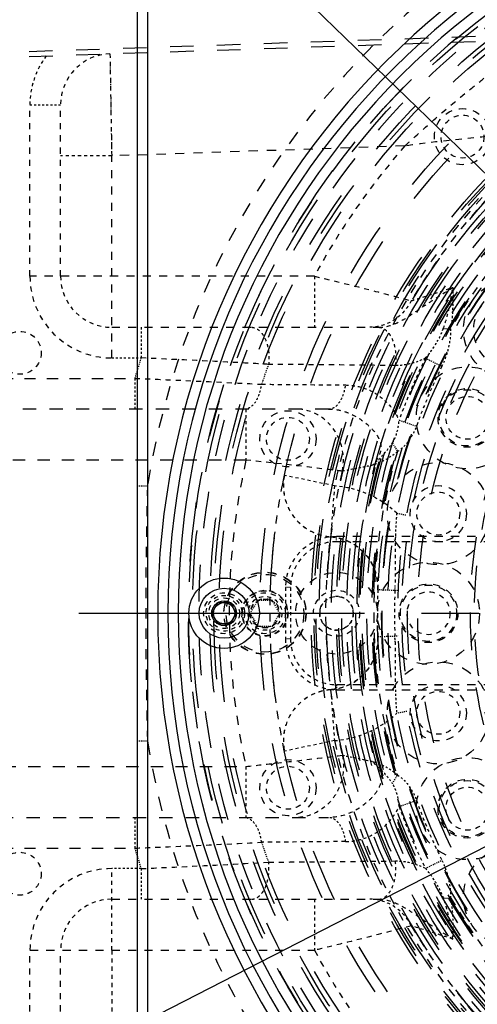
# Model space of a CAD drawing. Header units: millimetres. Extents: x 14186 to 17588, y 1400 to 3805.
# Tile 223 of 256: x 16586 to 16631, y 2682 to 2778. Entities that reach past the tile are written whole.
import ezdxf

# ---------------------------------------------------------------- set-up
doc = ezdxf.new("R2010")
doc.units = ezdxf.units.MM
doc.linetypes.add('CENTER', pattern=[2, 1.25, -0.25, 0.25, -0.25])
doc.linetypes.add('HIDDEN', pattern=[0.2, 0.1, -0.1])
for name, color, linetype in [('DEFAULT_2', 8, 'HIDDEN'), ('INTFCLR_183613', 7, 'Continuous'), ('INTFCLR_193615', 7, 'Continuous'), ('INTFCLR_3', 7, 'Continuous')]:
    doc.layers.add(name, color=color, linetype=linetype)
doc.layers.add('dim', color=82, linetype='Continuous', lineweight=9)
doc.styles.get("Standard").update_dxf_attribs({"font": 'arial.ttf'})
doc.dimstyles.new('ISO-25', dxfattribs={"dimtxt": 2.5, "dimasz": 2.5, "dimexe": 1.25, "dimexo": 0.625, "dimtad": 1, "dimtxsty": 'Standard', "dimcen": 2.5, "dimadec": 0, "dimazin": 0, "dimtfac": 1, "dimtmove": 0, "dimatfit": 3, "dimfxl": 1, "dimarcsym": 0})

# ---------------------------------------------------------------- blocks, each defined once
blk = doc.blocks.new('*D23')
at = {"layer": 'Defpoints', "color": 0, "transparency": 16777216}
for p in [(16478.346, 2911.549), (16873.329, 2528.811)]:
    blk.add_point(p, dxfattribs=at)
at = {"layer": 'dim', "color": 0, "linetype": 'Continuous', "lineweight": -2, "transparency": 16777216}
for p, q in [((16461.111, 2928.25), (16443.875, 2944.952)), ((16478.346, 2911.549), (16873.329, 2528.811)), ((16975.404, 2429.9), (16890.565, 2512.109))]:
    blk.add_line(p, q, dxfattribs=at)
at = {"layer": 'dim', "color": 0, "transparency": 16777216}
for points in [[(16463.894, 2931.123), (16458.327, 2925.378), (16478.346, 2911.549)], [(16893.348, 2514.982), (16887.781, 2509.237), (16873.329, 2528.811)]]:
    blk.add_solid(points, dxfattribs=at)
at = {"layer": 'dim', "color": 0, "transparency": 16777216, "insert": (16956.442, 2477.968), "char_height": 30, "attachment_point": 5, "rotation": 315.902}
blk.add_mtext('360%%D', dxfattribs=at)
blk = doc.blocks.new('*D27')
at = {"layer": 'Defpoints', "color": 0, "transparency": 16777216}
for p in [(17053.851, 3119.687), (16297.825, 2320.672)]:
    blk.add_point(p, dxfattribs=at)
at = {"layer": 'dim', "color": 0, "linetype": 'Continuous', "lineweight": -2, "transparency": 16777216}
for p, q in [((17253.469, 3330.657), (17070.346, 3137.12)), ((16297.825, 2320.672), (17053.851, 3119.687)), ((16281.33, 2303.239), (16264.835, 2285.806))]:
    blk.add_line(p, q, dxfattribs=at)
at = {"layer": 'dim', "color": 0, "transparency": 16777216}
for points in [[(17067.44, 3139.87), (17073.251, 3134.371), (17053.851, 3119.687)], [(16278.424, 2305.989), (16284.235, 2300.49), (16297.825, 2320.672)]]:
    blk.add_solid(points, dxfattribs=at)
at = {"layer": 'dim', "color": 0, "transparency": 16777216, "insert": (17191.287, 3297.171), "char_height": 30, "attachment_point": 5, "rotation": 46.58354}
blk.add_mtext('∅1100', dxfattribs=at)
blk = doc.blocks.new('*D28')
at = {"layer": 'Defpoints', "color": 0, "transparency": 16777216}
for p in [(17217.995, 2998.669), (16133.681, 2441.691)]:
    blk.add_point(p, dxfattribs=at)
at = {"layer": 'dim', "color": 0, "linetype": 'Continuous', "lineweight": -2, "transparency": 16777216}
for p, q in [((17380.14, 3081.958), (17239.343, 3009.635)), ((16133.681, 2441.691), (17217.995, 2998.669)), ((16112.333, 2430.725), (16090.984, 2419.759))]:
    blk.add_line(p, q, dxfattribs=at)
at = {"layer": 'dim', "color": 0, "transparency": 16777216}
for points in [[(17237.515, 3013.193), (17241.17, 3006.077), (17217.995, 2998.669)], [(16110.505, 2434.283), (16114.16, 2427.167), (16133.681, 2441.691)]]:
    blk.add_solid(points, dxfattribs=at)
at = {"layer": 'dim', "color": 0, "transparency": 16777216, "insert": (17310.293, 3070.985), "char_height": 30, "attachment_point": 5, "rotation": 27.18816}
blk.add_mtext('∅1219', dxfattribs=at)

msp = doc.modelspace()

# ---------------------------------------------------------------- linework, layer by layer
at = {"color": 7, "linetype": 'Continuous'}
for p, q in [((16597.338, 2813.68), (16597.338, 2626.68)), ((16598.338, 2813.68), (16598.338, 2626.68)), ((16605.237, 2721.22), (16604.637, 2720.18)), ((16605.237, 2721.22), (16606.438, 2721.22)), ((16607.039, 2720.18), (16606.438, 2721.22)), ((16604.637, 2720.18), (16605.237, 2719.14)), ((16606.438, 2719.14), (16607.039, 2720.18)), ((16606.438, 2719.14), (16605.237, 2719.14))]:
    msp.add_line(p, q, dxfattribs=at)
for centre, radius in [((16675.838, 2720.18), 609.5), ((16675.838, 2720.18), 550), ((16400.838, 2720.18), 275), ((16675.838, 2720.18), 275)]:
    msp.add_circle(centre, radius)
for radius in [3.45, 2.45, 1.212, 1.04]:
    msp.add_circle((16605.838, 2720.18), radius, dxfattribs=at)
for radius in [76.5, 75.5, 74.5]:
    msp.add_arc((16675.838, 2720.18), radius, 90, 270, dxfattribs=at)
at = {"layer": 'DEFAULT_2', "color": 8, "linetype": 'HIDDEN', "ltscale": 23}
for p, q in [((16494.805, 2772.078), (16673.873, 2778.147)), ((16494.822, 2771.579), (16673.89, 2777.647))]:
    msp.add_line(p, q, dxfattribs=at)
at = {"layer": 'DEFAULT_2', "color": 8, "linetype": 'HIDDEN', "ltscale": 4}
for p, q in [((16594.668, 2774.962), (16594.838, 2764.962)), ((16594.838, 2687.18), (16594.838, 2695.18)), ((16594.838, 2687.18), (16594.838, 2675.398))]:
    msp.add_line(p, q, dxfattribs=at)
at = {"layer": 'DEFAULT_2', "color": 8, "linetype": 'HIDDEN', "ltscale": 0.08}
msp.add_line((16594.669, 2774.924), (16594.671, 2774.81), dxfattribs=at)
at = {"layer": 'DEFAULT_2', "color": 8, "linetype": 'HIDDEN', "ltscale": 2}
for p, q in [((16586.838, 2769.965), (16589.838, 2769.965)), ((16597.716, 2748.18), (16597.716, 2745.18)), ((16594.838, 2745.18), (16597.716, 2745.18)), ((16597.104, 2743.18), (16597.104, 2740.18)), ((16597.104, 2700.18), (16597.104, 2697.18)), ((16597.716, 2695.18), (16594.838, 2695.18)), ((16597.716, 2695.18), (16597.716, 2692.18))]:
    msp.add_line(p, q, dxfattribs=at)
at = {"layer": 'DEFAULT_2', "color": 8, "linetype": 'HIDDEN', "ltscale": 6}
for p, q in [((16586.838, 2753.18), (16586.838, 2769.965)), ((16589.838, 2753.18), (16589.838, 2769.965)), ((16586.838, 2670.395), (16586.838, 2687.18)), ((16589.838, 2670.395), (16589.838, 2687.18))]:
    msp.add_line(p, q, dxfattribs=at)
at = {"layer": 'DEFAULT_2', "color": 8, "linetype": 'HIDDEN'}
for p, q in [((16594.741, 2770.698), (16594.766, 2769.189)), ((16625.542, 2745.161), (16627.154, 2744.361)), ((16622.963, 2739.101), (16624.658, 2738.494)), ((16622.884, 2722.388), (16620.885, 2722.472)), ((16609.116, 2721.43), (16608.394, 2720.18)), ((16610.559, 2721.43), (16609.116, 2721.43)), ((16611.281, 2720.18), (16610.559, 2721.43)), ((16608.394, 2720.18), (16609.116, 2718.93)), ((16610.559, 2718.93), (16611.281, 2720.18)), ((16609.116, 2718.93), (16610.559, 2718.93)), ((16620.885, 2717.888), (16622.884, 2717.972)), ((16622.963, 2701.259), (16624.658, 2701.866)), ((16625.542, 2695.198), (16627.154, 2695.999))]:
    msp.add_line(p, q, dxfattribs=at)
at = {"layer": 'DEFAULT_2', "color": 8, "linetype": 'HIDDEN', "ltscale": 9}
msp.add_line((16623.523, 2765.934), (16594.838, 2764.962), dxfattribs=at)
at = {"layer": 'DEFAULT_2', "color": 8, "linetype": 'HIDDEN', "ltscale": 3}
for p, q in [((16594.838, 2764.962), (16589.838, 2764.963)), ((16614.672, 2753.18), (16614.672, 2748.18)), ((16607.976, 2740.18), (16607.976, 2735.18)), ((16616.637, 2732.652), (16611.745, 2733.683)), ((16616.637, 2732.652), (16616.264, 2727.666)), ((16611.838, 2722.686), (16611.837, 2717.686)), ((16612.338, 2722.686), (16612.337, 2717.686)), ((16616.264, 2712.694), (16616.637, 2707.708)), ((16616.637, 2707.708), (16611.745, 2706.677)), ((16607.976, 2705.18), (16607.976, 2700.18)), ((16614.672, 2692.18), (16614.672, 2687.18))]:
    msp.add_line(p, q, dxfattribs=at)
at = {"layer": 'DEFAULT_2', "color": 8, "linetype": 'HIDDEN', "ltscale": 8}
for p, q in [((16594.838, 2745.18), (16594.838, 2764.962)), ((16614.672, 2753.18), (16586.838, 2753.18)), ((16594.838, 2748.18), (16620.955, 2748.18)), ((16636.838, 2727.684), (16616.838, 2727.686)), ((16636.838, 2727.184), (16616.838, 2727.186)), ((16636.837, 2713.184), (16616.837, 2713.186)), ((16616.837, 2712.686), (16636.837, 2712.684)), ((16594.838, 2692.18), (16620.955, 2692.18)), ((16586.838, 2687.18), (16614.672, 2687.18))]:
    msp.add_line(p, q, dxfattribs=at)
at = {"layer": 'DEFAULT_2', "color": 8, "linetype": 'HIDDEN', "ltscale": 0.5}
for p, q in [((16627.294, 2748.057), (16628.029, 2748.088)), ((16627.295, 2692.302), (16628.029, 2692.272))]:
    msp.add_line(p, q, dxfattribs=at)
at = {"layer": 'DEFAULT_2', "color": 8, "linetype": 'HIDDEN', "ltscale": 11}
for p, q in [((16513.699, 2743.18), (16597.104, 2743.18)), ((16513.699, 2697.18), (16597.104, 2697.18))]:
    msp.add_line(p, q, dxfattribs=at)
at = {"layer": 'DEFAULT_2', "color": 8, "linetype": 'HIDDEN', "ltscale": 13}
for p, q in [((16616.048, 2740.18), (16513.699, 2740.18)), ((16513.699, 2700.18), (16616.048, 2700.18))]:
    msp.add_line(p, q, dxfattribs=at)
at = {"layer": 'DEFAULT_2', "color": 8, "linetype": 'HIDDEN', "ltscale": 0.7}
for p, q in [((16622.309, 2736.857), (16622.796, 2736.025)), ((16597.338, 2732.67), (16598.338, 2732.67)), ((16622.733, 2729.972), (16623.716, 2729.79)), ((16623.716, 2710.569), (16622.733, 2710.388)), ((16597.338, 2707.69), (16598.338, 2707.69)), ((16622.309, 2703.503), (16622.796, 2704.335))]:
    msp.add_line(p, q, dxfattribs=at)
at = {"layer": 'DEFAULT_2', "color": 8, "linetype": 'HIDDEN', "ltscale": 12}
for p, q in [((16607.976, 2735.18), (16514.669, 2735.18)), ((16514.669, 2705.18), (16607.976, 2705.18))]:
    msp.add_line(p, q, dxfattribs=at)
at = {"layer": 'DEFAULT_2', "color": 8, "linetype": 'HIDDEN', "ltscale": 0.4}
for p, q in [((16616.838, 2727.186), (16616.838, 2727.686)), ((16612.338, 2722.686), (16611.838, 2722.686)), ((16612.337, 2717.686), (16611.837, 2717.686)), ((16616.837, 2713.186), (16616.837, 2712.686))]:
    msp.add_line(p, q, dxfattribs=at)
at = {"layer": 'DEFAULT_2', "color": 1, "linetype": 'CENTER', "ltscale": 22.352}
msp.add_line((16591.638, 2720.18), (16760.038, 2720.18), dxfattribs=at)
at = {"layer": 'DEFAULT_2', "color": 8, "linetype": 'HIDDEN', "ltscale": 0.6}
msp.add_lwpolyline([(16594.684, 2774.025), (16594.691, 2773.623), (16594.699, 2773.154)], dxfattribs=at)
at = {"layer": 'DEFAULT_2', "color": 8, "linetype": 'HIDDEN', "ltscale": 0.9}
msp.add_lwpolyline([(16594.708, 2772.623), (16594.718, 2772.033), (16594.729, 2771.39)], dxfattribs=at)
at = {"layer": 'DEFAULT_2', "color": 8, "linetype": 'HIDDEN', "ltscale": 2}
msp.add_lwpolyline([(16594.794, 2767.551), (16594.808, 2766.699), (16594.823, 2765.834), (16594.838, 2764.962)], dxfattribs=at)
at = {"layer": 'DEFAULT_2', "color": 8, "linetype": 'HIDDEN', "ltscale": 57}
msp.add_circle((16675.838, 2720.18), 71, dxfattribs=at)
at = {"layer": 'DEFAULT_2', "color": 8, "linetype": 'HIDDEN', "ltscale": 56}
msp.add_circle((16675.838, 2720.18), 70.5, dxfattribs=at)
at = {"layer": 'DEFAULT_2', "color": 8, "linetype": 'HIDDEN', "ltscale": 53}
msp.add_circle((16675.838, 2720.18), 66.5, dxfattribs=at)
at = {"layer": 'DEFAULT_2', "color": 8, "linetype": 'HIDDEN', "ltscale": 52}
msp.add_circle((16675.838, 2720.18), 65.5, dxfattribs=at)
at = {"layer": 'DEFAULT_2', "color": 8, "linetype": 'HIDDEN', "ltscale": 49}
for radius in [61.5, 61.2, 61]:
    msp.add_circle((16675.838, 2720.18), radius, dxfattribs=at)
at = {"layer": 'DEFAULT_2', "color": 8, "linetype": 'HIDDEN', "ltscale": 48}
for radius in [60.7, 60]:
    msp.add_circle((16675.838, 2720.18), radius, dxfattribs=at)
at = {"layer": 'DEFAULT_2', "color": 8, "linetype": 'HIDDEN', "ltscale": 47}
for radius in [59.5, 59, 58.8, 58.5]:
    msp.add_circle((16675.838, 2720.18), radius, dxfattribs=at)
at = {"layer": 'DEFAULT_2', "color": 8, "linetype": 'HIDDEN', "ltscale": 46}
for radius in [58, 57.5]:
    msp.add_circle((16675.838, 2720.18), radius, dxfattribs=at)
at = {"layer": 'DEFAULT_2', "color": 8, "linetype": 'HIDDEN', "ltscale": 45}
for radius in [57, 56.8, 56.7, 56.5, 56.029]:
    msp.add_circle((16675.838, 2720.18), radius, dxfattribs=at)
at = {"layer": 'DEFAULT_2', "color": 8, "linetype": 'HIDDEN', "ltscale": 44}
for radius in [55.529, 55, 54.6, 54.54]:
    msp.add_circle((16675.838, 2720.18), radius, dxfattribs=at)
at = {"layer": 'DEFAULT_2', "color": 8, "linetype": 'HIDDEN', "ltscale": 43}
msp.add_circle((16675.838, 2720.18), 54, dxfattribs=at)
at = {"layer": 'DEFAULT_2', "color": 8, "linetype": 'HIDDEN', "ltscale": 42}
for radius in [53, 52.059]:
    msp.add_circle((16675.838, 2720.18), radius, dxfattribs=at)
at = {"layer": 'DEFAULT_2', "color": 8, "linetype": 'HIDDEN', "ltscale": 41}
msp.add_circle((16675.838, 2720.18), 51.059, dxfattribs=at)
at = {"layer": 'DEFAULT_2', "color": 8, "linetype": 'HIDDEN', "ltscale": 7}
for centre, radius in [((16629.169, 2766.849), 2.75), ((16629.644, 2739.314), 2.875), ((16629.644, 2739.314), 2.75), ((16612.087, 2737.262), 2.75), ((16626.798, 2729.934), 2.75), ((16625.838, 2720.18), 2.875), ((16625.838, 2720.18), 2.75), ((16626.798, 2710.425), 2.75), ((16612.087, 2703.098), 2.75), ((16629.644, 2701.046), 2.875), ((16629.644, 2701.046), 2.75)]:
    msp.add_circle(centre, radius, dxfattribs=at)
at = {"layer": 'DEFAULT_2', "color": 8, "linetype": 'HIDDEN', "ltscale": 5}
for centre, radius in [((16629.169, 2766.849), 2.1), ((16585.838, 2745.68), 2.1), ((16629.644, 2739.314), 2.1), ((16612.087, 2737.262), 2.1), ((16626.798, 2729.934), 2.1), ((16605.838, 2720.18), 2), ((16605.838, 2720.18), 1.5), ((16609.838, 2720.18), 2.25), ((16609.838, 2720.18), 2.2), ((16609.838, 2720.18), 2), ((16616.838, 2720.18), 2.25), ((16625.838, 2720.18), 2.1), ((16609.838, 2720.18), 1.443), ((16626.798, 2710.425), 2.1), ((16612.087, 2703.098), 2.1), ((16629.644, 2701.046), 2.1), ((16585.838, 2694.68), 2.1)]:
    msp.add_circle(centre, radius, dxfattribs=at)
at = {"layer": 'DEFAULT_2', "color": 8, "linetype": 'HIDDEN', "ltscale": 37}
msp.add_circle((16675.838, 2720.18), 45.9, dxfattribs=at)
at = {"layer": 'DEFAULT_2', "color": 8, "linetype": 'HIDDEN', "ltscale": 36}
msp.add_circle((16675.838, 2720.18), 45.5, dxfattribs=at)
at = {"layer": 'DEFAULT_2', "color": 8, "linetype": 'HIDDEN', "ltscale": 10}
for centre in [(16634.264, 2747.958), (16629.644, 2739.314), (16626.798, 2729.934), (16625.838, 2720.18), (16626.798, 2710.425), (16629.644, 2701.046), (16634.264, 2692.401)]:
    msp.add_circle(centre, 5, dxfattribs=at)
at = {"layer": 'DEFAULT_2', "color": 8, "linetype": 'HIDDEN', "ltscale": 9}
msp.add_circle((16609.838, 2720.18), 3.8, dxfattribs=at)
at = {"layer": 'DEFAULT_2', "color": 8, "linetype": 'HIDDEN', "ltscale": 4}
for centre, radius in [((16605.838, 2720.18), 1.75), ((16609.838, 2720.18), 1.65), ((16616.838, 2720.18), 1.65), ((16605.838, 2720.18), 1.194), ((16609.838, 2720.18), 1.394)]:
    msp.add_circle(centre, radius, dxfattribs=at)
at = {"layer": 'DEFAULT_2', "color": 8, "linetype": 'HIDDEN', "ltscale": 14}
for start, end in [(90, 170.84486), (189.15514, 270)]:
    msp.add_arc((16675.838, 2720.18), 78.5, start, end, dxfattribs=at)
at = {"layer": 'DEFAULT_2', "color": 8, "linetype": 'HIDDEN', "ltscale": 36}
for radius, start, end in [(73.5, 68.14652, 291.85345), (72.5, 68.14659, 291.85352)]:
    msp.add_arc((16675.838, 2720.18), radius, start, end, dxfattribs=at)
at = {"layer": 'DEFAULT_2', "color": 8, "linetype": 'HIDDEN', "ltscale": 9}
for radius, start, end in [(60.5, 101.89678, 168.10322), (69.5, 167.53593, 192.46407), (60.072, 166.61274, 193.38726), (60.5, 191.89678, 258.10322)]:
    msp.add_arc((16675.838, 2720.18), radius, start, end, dxfattribs=at)
at = {"layer": 'DEFAULT_2', "color": 8, "linetype": 'HIDDEN', "ltscale": 3}
for centre, radius, start, end in [((16594.838, 2769.965), 8, 143.25874, 180.00001), ((16675.838, 2720.18), 56.158, 153.58652, 160.31068), ((16675.838, 2720.18), 54.358, 153.58728, 160.31072), ((16615.89, 2722.68), 10, 46.81859, 85.71371), ((16675.869, 2720.18), 55.031, 177.61333, 182.38667), ((16675.838, 2720.18), 53.333, 177.61198, 182.38802), ((16615.89, 2717.68), 10, 274.28629, 313.18141), ((16675.838, 2720.18), 54.358, 199.68928, 206.4133), ((16675.838, 2720.18), 56.158, 199.68935, 206.41331)]:
    msp.add_arc(centre, radius, start, end, dxfattribs=at)
at = {"layer": 'DEFAULT_2', "color": 8, "linetype": 'HIDDEN', "ltscale": 4}
for centre, radius, start, end in [((16594.838, 2769.965), 5, 91.94093, 180), ((16594.838, 2753.18), 5, 180, 270), ((16616.637, 2732.652), 5, 168.10322, 265.71371), ((16616.838, 2722.686), 5, 89.99446, 179.99446), ((16615.89, 2722.68), 5, 357.61197, 85.71371), ((16616.838, 2722.686), 4.5, 89.99446, 179.99446), ((16615.89, 2717.68), 5, 274.28629, 2.38802), ((16616.837, 2717.686), 5, 179.99446, 269.99446), ((16616.837, 2717.686), 4.5, 179.99446, 269.99446), ((16616.637, 2707.708), 5, 94.28629, 191.89678), ((16594.838, 2687.18), 5, 90, 180)]:
    msp.add_arc(centre, radius, start, end, dxfattribs=at)
at = {"layer": 'DEFAULT_2', "color": 8, "linetype": 'HIDDEN', "ltscale": 8}
for radius, start, end in [(60.072, 128.23905, 149.37814), (55.358, 128.23887, 149.72618), (55.358, 210.27378, 231.7612), (60.072, 210.62185, 231.76095)]:
    msp.add_arc((16675.838, 2720.18), radius, start, end, dxfattribs=at)
at = {"layer": 'DEFAULT_2', "color": 8, "linetype": 'HIDDEN', "ltscale": 6}
for start, end in [(138.82684, 151.65236), (208.34764, 221.17316)]:
    msp.add_arc((16675.838, 2720.18), 69.5, start, end, dxfattribs=at)
at = {"layer": 'DEFAULT_2', "color": 8, "linetype": 'HIDDEN', "ltscale": 5}
for centre, start, end in [((16594.838, 2753.18), 180, 270), ((16594.838, 2687.18), 90, 180)]:
    msp.add_arc(centre, 8, start, end, dxfattribs=at)
at = {"layer": 'DEFAULT_2', "color": 8, "linetype": 'HIDDEN'}
for radius, start, end in [(82.025, 162.25466, 163.71569), (70.025, 159.63064, 161.32348), (70.025, 198.67652, 200.36935), (82.025, 196.28431, 197.74534)]:
    msp.add_arc((16675.838, 2720.18), radius, start, end, dxfattribs=at)
at = {"layer": 'DEFAULT_2', "color": 8, "linetype": 'HIDDEN', "ltscale": 10}
msp.add_arc((16675.838, 2720.18), 55.358, 163.36804, 196.63195, dxfattribs=at)
at = {"layer": 'DEFAULT_2', "color": 8, "linetype": 'HIDDEN', "ltscale": 0.4}
msp.add_arc((16582.123, 2724.089), 40.463, 357.61035, 358.42461, dxfattribs=at)
at = {"layer": 'DEFAULT_2', "color": 8, "linetype": 'HIDDEN', "ltscale": 0.2}
for centre, radius, start, end in [((16581.953, 2716.264), 40.633, 1.98392, 2.3891), ((16582.195, 2716.273), 40.391, 1.57036, 1.98214)]:
    msp.add_arc(centre, radius, start, end, dxfattribs=at)
at = {"layer": 'DEFAULT_2', "color": 8, "linetype": 'HIDDEN', "ltscale": 6}
for points, knots in [([(16623.523, 2765.934), (16624.6, 2766.913), (16626.712, 2768.845), (16629.424, 2771.104), (16631.538, 2772.785), (16633.018, 2773.914), (16634.356, 2774.904), (16635.191, 2775.518), (16635.582, 2775.777)], [0, 0, 0, 0, 0.280272, 0.551065, 0.67949, 0.800481, 0.909627, 1, 1, 1, 1]), ([(16638.657, 2767.362), (16637.64, 2767.31), (16632.582, 2767.006), (16627.535, 2766.49), (16623.524, 2765.934)], [0, 0, 0, 0, 0.200869, 1, 1, 1, 1])]:
    msp.add_open_spline(points, degree=3, knots=knots, dxfattribs=at)
at = {"layer": 'DEFAULT_2', "color": 8, "linetype": 'HIDDEN', "ltscale": 5}
for points, knots in [([(16614.672, 2753.18), (16616.598, 2752.726), (16619.761, 2751.947), (16622.91, 2751.118), (16624.143, 2750.779)], [0, 0, 0, 0, 0.60747, 1, 1, 1, 1]), ([(16610.192, 2744.553), (16609.244, 2744.608), (16605.086, 2744.838), (16600.927, 2745.038), (16597.716, 2745.18)], [0, 0, 0, 0, 0.228111, 1, 1, 1, 1]), ([(16622.593, 2744.434), (16621.557, 2744.445), (16617.423, 2744.49), (16613.289, 2744.528), (16610.192, 2744.553)], [0, 0, 0, 0, 0.250786, 1, 1, 1, 1]), ([(16597.104, 2743.18), (16598.203, 2743.135), (16602.336, 2742.961), (16606.468, 2742.764), (16609.501, 2742.603)], [0, 0, 0, 0, 0.265861, 1, 1, 1, 1]), ([(16617.398, 2734.088), (16616.913, 2734.149), (16613.775, 2734.534), (16610.633, 2734.892), (16607.976, 2735.18)], [0, 0, 0, 0, 0.154549, 1, 1, 1, 1]), ([(16607.976, 2705.18), (16608.984, 2705.289), (16612.126, 2705.635), (16615.267, 2706.005), (16617.398, 2706.271)], [0, 0, 0, 0, 0.320634, 1, 1, 1, 1]), ([(16597.104, 2697.18), (16598.203, 2697.225), (16602.336, 2697.399), (16606.468, 2697.596), (16609.501, 2697.756)], [0, 0, 0, 0, 0.26586, 1, 1, 1, 1]), ([(16597.716, 2695.18), (16598.821, 2695.229), (16602.981, 2695.418), (16607.139, 2695.632), (16610.192, 2695.806)], [0, 0, 0, 0, 0.265657, 1, 1, 1, 1]), ([(16610.192, 2695.806), (16611.222, 2695.815), (16615.356, 2695.85), (16619.49, 2695.891), (16622.593, 2695.926)], [0, 0, 0, 0, 0.249277, 1, 1, 1, 1]), ([(16624.143, 2689.581), (16622.91, 2689.242), (16619.76, 2688.412), (16616.598, 2687.634), (16614.672, 2687.18)], [0, 0, 0, 0, 0.392557, 1, 1, 1, 1])]:
    msp.add_open_spline(points, degree=3, knots=knots, dxfattribs=at)
at = {"layer": 'DEFAULT_2', "color": 8, "linetype": 'HIDDEN', "ltscale": 4}
for points, knots in [([(16620.955, 2748.18), (16621.494, 2748.18), (16622.34, 2748.387), (16623.388, 2748.925), (16624.236, 2749.464), (16625.132, 2750.086), (16626.46, 2750.978), (16627.509, 2751.63), (16628.217, 2752.087)], [0, 0, 0, 0, 0.193859, 0.303764, 0.424125, 0.555263, 0.696734, 1, 1, 1, 1]), ([(16609.501, 2742.603), (16610.185, 2742.598), (16612.927, 2742.577), (16615.67, 2742.553), (16617.727, 2742.534)], [0, 0, 0, 0, 0.249622, 1, 1, 1, 1]), ([(16617.398, 2734.088), (16617.542, 2734.775), (16617.556, 2736.291), (16616.637, 2738.396), (16614.903, 2739.851), (16613.473, 2740.18), (16612.812, 2740.18)], [0, 0, 0, 0, 0.243408, 0.510561, 0.770563, 1, 1, 1, 1]), ([(16616.048, 2740.18), (16616.4, 2740.18), (16617.107, 2740.105), (16618.471, 2739.67), (16619.707, 2738.87), (16620.588, 2737.937), (16620.987, 2737.307), (16621.188, 2736.772), (16621.201, 2736.193), (16620.975, 2735.451), (16620.625, 2734.98), (16620.38, 2734.683)], [0, 0, 0, 0, 0.120045, 0.240435, 0.485719, 0.611591, 0.675192, 0.739191, 0.803649, 0.868883, 1, 1, 1, 1]), ([(16611.745, 2733.683), (16611.675, 2733.335), (16611.599, 2732.625), (16611.757, 2731.211), (16612.515, 2729.556), (16613.894, 2728.367), (16615.207, 2727.821), (16615.911, 2727.696), (16616.264, 2727.666)], [0, 0, 0, 0, 0.12536, 0.250713, 0.5, 0.749287, 0.87464, 1, 1, 1, 1]), ([(16616.264, 2727.666), (16616.582, 2727.639), (16617.217, 2727.531), (16618.418, 2727.078), (16619.718, 2726.086), (16620.552, 2724.679), (16620.863, 2723.434), (16620.896, 2722.791), (16620.885, 2722.472)], [0, 0, 0, 0, 0.125275, 0.250571, 0.5, 0.749429, 0.874725, 1, 1, 1, 1]), ([(16620.885, 2717.888), (16620.896, 2717.569), (16620.863, 2716.925), (16620.552, 2715.68), (16619.718, 2714.273), (16618.418, 2713.281), (16617.217, 2712.828), (16616.582, 2712.721), (16616.264, 2712.694)], [0, 0, 0, 0, 0.125275, 0.250571, 0.5, 0.749429, 0.874725, 1, 1, 1, 1]), ([(16616.264, 2712.694), (16615.911, 2712.664), (16615.207, 2712.539), (16613.894, 2711.993), (16612.515, 2710.804), (16611.757, 2709.148), (16611.599, 2707.735), (16611.675, 2707.024), (16611.745, 2706.677)], [0, 0, 0, 0, 0.12536, 0.250713, 0.5, 0.749287, 0.87464, 1, 1, 1, 1]), ([(16617.398, 2706.271), (16617.543, 2705.585), (16617.556, 2704.068), (16616.638, 2701.964), (16614.903, 2700.509), (16613.473, 2700.18), (16612.812, 2700.18)], [0, 0, 0, 0, 0.243404, 0.510558, 0.770562, 1, 1, 1, 1]), ([(16620.382, 2705.674), (16620.505, 2705.525), (16620.743, 2705.221), (16621.034, 2704.719), (16621.207, 2704.164), (16621.172, 2703.396), (16620.712, 2702.55), (16619.705, 2701.491), (16618.178, 2700.494), (16616.749, 2700.18), (16616.048, 2700.18)], [0, 0, 0, 0, 0.065974, 0.131733, 0.1972, 0.261725, 0.388849, 0.51485, 0.760458, 1, 1, 1, 1]), ([(16617.727, 2697.826), (16617.041, 2697.82), (16614.298, 2697.794), (16611.556, 2697.772), (16609.501, 2697.756)], [0, 0, 0, 0, 0.2504, 1, 1, 1, 1]), ([(16620.955, 2692.18), (16621.594, 2692.18), (16622.586, 2691.887), (16623.757, 2691.212), (16624.648, 2690.61), (16625.533, 2690.003), (16626.721, 2689.222), (16627.622, 2688.658), (16628.217, 2688.273)], [0, 0, 0, 0, 0.230044, 0.357898, 0.488122, 0.616951, 0.744665, 1, 1, 1, 1])]:
    msp.add_open_spline(points, degree=3, knots=knots, dxfattribs=at)
at = {"layer": 'DEFAULT_2', "color": 8, "linetype": 'HIDDEN', "ltscale": 3}
for points, knots in [([(16624.143, 2750.779), (16624.372, 2750.849), (16625.735, 2751.27), (16627.091, 2751.71), (16628.217, 2752.087)], [0, 0, 0, 0, 0.167982, 1, 1, 1, 1]), ([(16627.294, 2748.057), (16627.414, 2748.382), (16627.616, 2749.045), (16627.866, 2750.051), (16628.054, 2751.068), (16628.155, 2751.749), (16628.217, 2752.086)], [0, 0, 0, 0, 0.250738, 0.501466, 0.751249, 1, 1, 1, 1]), ([(16624.143, 2750.779), (16623.76, 2750.022), (16622.609, 2748.691), (16620.908, 2748.18), (16620.086, 2748.18)], [0, 0, 0, 0, 0.507729, 1, 1, 1, 1]), ([(16608.505, 2748.18), (16608.635, 2748.18), (16608.907, 2748.124), (16609.277, 2747.891), (16609.601, 2747.528), (16609.973, 2746.87), (16610.24, 2745.855), (16610.246, 2744.992), (16610.192, 2744.553)], [0, 0, 0, 0, 0.088218, 0.184575, 0.293713, 0.417123, 0.698314, 1, 1, 1, 1]), ([(16620.955, 2748.18), (16621.073, 2748.18), (16621.331, 2748.13), (16621.699, 2747.905), (16622.035, 2747.522), (16622.428, 2746.804), (16622.671, 2745.74), (16622.655, 2744.857), (16622.593, 2744.434)], [0, 0, 0, 0, 0.078751, 0.171109, 0.283332, 0.415046, 0.714476, 1, 1, 1, 1]), ([(16617.727, 2742.534), (16618.267, 2742.514), (16619.349, 2742.377), (16620.839, 2741.674), (16622.1, 2740.574), (16622.722, 2739.62), (16622.963, 2739.101)], [0, 0, 0, 0, 0.246034, 0.48989, 0.738955, 1, 1, 1, 1]), ([(16622.596, 2727.685), (16622.586, 2727.27), (16622.571, 2725.701), (16622.602, 2724.131), (16622.571, 2722.977)], [0, 0, 0, 0, 0.264288, 1, 1, 1, 1]), ([(16618.488, 2720.18), (16618.484, 2720.395), (16618.424, 2720.722), (16618.218, 2721.103), (16617.944, 2721.437), (16617.485, 2721.744), (16616.838, 2721.873), (16616.19, 2721.744), (16615.731, 2721.437), (16615.457, 2721.103), (16615.252, 2720.722), (16615.191, 2720.395), (16615.188, 2720.18)], [0, 0, 0, 0, 0.124883, 0.18762, 0.250356, 0.375164, 0.499996, 0.624828, 0.749641, 0.812378, 0.875115, 1, 1, 1, 1]), ([(16615.188, 2720.18), (16615.191, 2719.965), (16615.251, 2719.638), (16615.457, 2719.257), (16615.731, 2718.923), (16616.19, 2718.616), (16616.838, 2718.487), (16617.485, 2718.616), (16617.944, 2718.923), (16618.218, 2719.257), (16618.424, 2719.638), (16618.484, 2719.965), (16618.488, 2720.18)], [0, 0, 0, 0, 0.124883, 0.18762, 0.250356, 0.375164, 0.499996, 0.624828, 0.749641, 0.812378, 0.875115, 1, 1, 1, 1]), ([(16622.571, 2717.38), (16622.581, 2717.017), (16622.602, 2715.451), (16622.565, 2713.886), (16622.596, 2712.685)], [0, 0, 0, 0, 0.232525, 1, 1, 1, 1]), ([(16617.727, 2697.826), (16618.267, 2697.831), (16619.348, 2697.99), (16620.84, 2698.682), (16622.101, 2699.787), (16622.718, 2700.741), (16622.963, 2701.259)], [0, 0, 0, 0, 0.245948, 0.489902, 0.73899, 1, 1, 1, 1]), ([(16608.506, 2692.18), (16608.635, 2692.18), (16608.907, 2692.236), (16609.277, 2692.469), (16609.601, 2692.831), (16609.973, 2693.49), (16610.24, 2694.505), (16610.246, 2695.368), (16610.192, 2695.806)], [0, 0, 0, 0, 0.088177, 0.184509, 0.293637, 0.417051, 0.698276, 1, 1, 1, 1]), ([(16620.955, 2692.18), (16621.073, 2692.18), (16621.331, 2692.23), (16621.7, 2692.455), (16622.035, 2692.838), (16622.428, 2693.556), (16622.671, 2694.62), (16622.655, 2695.503), (16622.593, 2695.926)], [0, 0, 0, 0, 0.078795, 0.171199, 0.283468, 0.415213, 0.714613, 1, 1, 1, 1]), ([(16624.143, 2689.581), (16623.746, 2690.365), (16622.576, 2691.692), (16620.877, 2692.18), (16620.086, 2692.18)], [0, 0, 0, 0, 0.526139, 1, 1, 1, 1]), ([(16628.217, 2688.273), (16628.156, 2688.611), (16628.054, 2689.292), (16627.865, 2690.308), (16627.616, 2691.315), (16627.415, 2691.978), (16627.295, 2692.302)], [0, 0, 0, 0, 0.248748, 0.498533, 0.749265, 1, 1, 1, 1]), ([(16628.217, 2688.273), (16627.787, 2688.417), (16626.433, 2688.865), (16625.074, 2689.296), (16624.143, 2689.581)], [0, 0, 0, 0, 0.317533, 1, 1, 1, 1])]:
    msp.add_open_spline(points, degree=3, knots=knots, dxfattribs=at)
at = {"layer": 'DEFAULT_2', "color": 8, "linetype": 'HIDDEN', "ltscale": 2}
for points, knots in [([(16628.217, 2752.087), (16628.22, 2751.765), (16628.233, 2750.43), (16628.178, 2749.09), (16628.029, 2748.088)], [0, 0, 0, 0, 0.241237, 1, 1, 1, 1]), ([(16625.543, 2745.162), (16625.906, 2745.578), (16626.57, 2746.5), (16627.098, 2747.511), (16627.294, 2748.057)], [0, 0, 0, 0, 0.487618, 1, 1, 1, 1]), ([(16627.154, 2744.36), (16627.44, 2744.936), (16627.77, 2745.854), (16628.003, 2747.12), (16628.043, 2747.766), (16628.029, 2748.088)], [0, 0, 0, 0, 0.499637, 0.749894, 1, 1, 1, 1]), ([(16625.542, 2745.161), (16625.076, 2744.924), (16624.115, 2744.555), (16623.09, 2744.428), (16622.593, 2744.434)], [0, 0, 0, 0, 0.51314, 1, 1, 1, 1]), ([(16607.796, 2740.18), (16608, 2740.18), (16608.449, 2740.33), (16608.963, 2740.882), (16609.334, 2741.668), (16609.464, 2742.278), (16609.501, 2742.603)], [0, 0, 0, 0, 0.191834, 0.419, 0.691868, 1, 1, 1, 1]), ([(16616.048, 2740.18), (16616.241, 2740.18), (16616.679, 2740.321), (16617.192, 2740.863), (16617.558, 2741.633), (16617.688, 2742.226), (16617.727, 2742.534)], [0, 0, 0, 0, 0.186319, 0.419459, 0.700637, 1, 1, 1, 1]), ([(16622.309, 2736.857), (16622.417, 2737.019), (16622.591, 2737.377), (16622.841, 2738.122), (16622.937, 2738.71), (16622.963, 2739.101)], [0, 0, 0, 0, 0.248696, 0.501687, 1, 1, 1, 1]), ([(16622.796, 2736.025), (16623.246, 2736.288), (16624.004, 2737.06), (16624.482, 2738.001), (16624.658, 2738.494)], [0, 0, 0, 0, 0.499107, 1, 1, 1, 1]), ([(16620.38, 2734.683), (16620.552, 2734.852), (16620.909, 2735.18), (16621.41, 2735.707), (16621.878, 2736.266), (16622.171, 2736.655), (16622.309, 2736.857)], [0, 0, 0, 0, 0.248821, 0.498229, 0.748727, 1, 1, 1, 1]), ([(16622.796, 2736.025), (16622.438, 2735.69), (16621.831, 2735.293), (16620.986, 2734.914), (16620.576, 2734.766), (16620.38, 2734.683)], [0, 0, 0, 0, 0.529601, 0.769754, 1, 1, 1, 1]), ([(16620.38, 2734.683), (16620.063, 2734.615), (16619.071, 2734.406), (16618.076, 2734.214), (16617.398, 2734.088)], [0, 0, 0, 0, 0.319998, 1, 1, 1, 1]), ([(16622.733, 2729.972), (16622.715, 2729.785), (16622.648, 2729.024), (16622.611, 2728.261), (16622.596, 2727.685)], [0, 0, 0, 0, 0.246079, 1, 1, 1, 1]), ([(16622.596, 2712.685), (16622.601, 2712.489), (16622.627, 2711.722), (16622.678, 2710.956), (16622.733, 2710.388)], [0, 0, 0, 0, 0.256307, 1, 1, 1, 1]), ([(16617.398, 2706.271), (16617.563, 2706.241), (16618.561, 2706.055), (16619.555, 2705.856), (16620.382, 2705.674)], [0, 0, 0, 0, 0.165743, 1, 1, 1, 1]), ([(16622.796, 2704.335), (16622.615, 2704.486), (16622.256, 2704.79), (16621.651, 2705.148), (16621.017, 2705.424), (16620.596, 2705.601), (16620.382, 2705.674)], [0, 0, 0, 0, 0.254, 0.506528, 0.756261, 1, 1, 1, 1]), ([(16620.382, 2705.674), (16620.458, 2705.58), (16620.648, 2705.428), (16620.908, 2705.177), (16621.16, 2704.916), (16621.484, 2704.555), (16621.88, 2704.094), (16622.176, 2703.707), (16622.309, 2703.503)], [0, 0, 0, 0, 0.124336, 0.248683, 0.373497, 0.498419, 0.748678, 1, 1, 1, 1]), ([(16622.796, 2704.335), (16623.246, 2704.072), (16624.004, 2703.3), (16624.482, 2702.359), (16624.658, 2701.866)], [0, 0, 0, 0, 0.499107, 1, 1, 1, 1]), ([(16622.963, 2701.259), (16622.937, 2701.65), (16622.841, 2702.238), (16622.591, 2702.983), (16622.417, 2703.34), (16622.309, 2703.503)], [0, 0, 0, 0, 0.498308, 0.751286, 1, 1, 1, 1]), ([(16609.501, 2697.756), (16609.464, 2698.082), (16609.334, 2698.692), (16608.963, 2699.477), (16608.449, 2700.03), (16608, 2700.18), (16607.796, 2700.18)], [0, 0, 0, 0, 0.308133, 0.581002, 0.808167, 1, 1, 1, 1]), ([(16617.727, 2697.826), (16617.688, 2698.134), (16617.558, 2698.727), (16617.192, 2699.497), (16616.679, 2700.039), (16616.241, 2700.18), (16616.048, 2700.18)], [0, 0, 0, 0, 0.299361, 0.580538, 0.81368, 1, 1, 1, 1]), ([(16622.593, 2695.926), (16623.09, 2695.932), (16624.115, 2695.805), (16625.076, 2695.435), (16625.542, 2695.198)], [0, 0, 0, 0, 0.486855, 1, 1, 1, 1]), ([(16628.029, 2692.272), (16628.042, 2692.594), (16628.002, 2693.239), (16627.771, 2694.506), (16627.44, 2695.424), (16627.154, 2695.999)], [0, 0, 0, 0, 0.250122, 0.500315, 1, 1, 1, 1]), ([(16627.295, 2692.302), (16627.099, 2692.848), (16626.57, 2693.861), (16625.905, 2694.782), (16625.542, 2695.198)], [0, 0, 0, 0, 0.512464, 1, 1, 1, 1]), ([(16628.029, 2692.272), (16628.13, 2691.596), (16628.226, 2690.261), (16628.233, 2688.925), (16628.217, 2688.273)], [0, 0, 0, 0, 0.511845, 1, 1, 1, 1])]:
    msp.add_open_spline(points, degree=3, knots=knots, dxfattribs=at)
at = {"layer": 'DEFAULT_2', "color": 8, "linetype": 'HIDDEN', "ltscale": 8}
msp.add_open_spline([(16611.745, 2706.677), (16611.278, 2708.894), (16610.573, 2713.38), (16610.22, 2720.18), (16610.573, 2726.98), (16611.278, 2731.466), (16611.745, 2733.683)], degree=3, knots=[0, 0, 0, 0, 0.25, 0.5, 0.75, 1, 1, 1, 1], dxfattribs=at)
at = {"layer": 'DEFAULT_2', "color": 8, "linetype": 'HIDDEN', "ltscale": 10}
msp.add_open_spline([(16598.338, 2732.67), (16598.227, 2728.469), (16598.114, 2720.141), (16598.229, 2711.813), (16598.338, 2707.69)], degree=3, knots=[0, 0, 0, 0, 0.504651, 1, 1, 1, 1], dxfattribs=at)
at = {"layer": 'INTFCLR_183613', "color": 8, "linetype": 'HIDDEN', "ltscale": 59}
msp.add_circle((16675.838, 2720.18), 73.5, dxfattribs=at)
at = {"layer": 'INTFCLR_183613', "color": 8, "linetype": 'HIDDEN', "ltscale": 58}
msp.add_circle((16675.838, 2720.18), 73.1, dxfattribs=at)
at = {"layer": 'INTFCLR_183613', "color": 8, "linetype": 'HIDDEN', "ltscale": 57}
for radius in [71.4, 71]:
    msp.add_circle((16675.838, 2720.18), radius, dxfattribs=at)
at = {"layer": 'INTFCLR_183613', "color": 8, "linetype": 'HIDDEN', "ltscale": 49}
msp.add_circle((16675.838, 2720.18), 61.5, dxfattribs=at)
at = {"layer": 'INTFCLR_183613', "color": 8, "linetype": 'HIDDEN', "ltscale": 47}
msp.add_circle((16675.838, 2720.18), 58.8, dxfattribs=at)
at = {"layer": 'INTFCLR_183613', "color": 8, "linetype": 'HIDDEN', "ltscale": 42}
for radius in [53, 52.6]:
    msp.add_circle((16675.838, 2720.18), radius, dxfattribs=at)
at = {"layer": 'INTFCLR_183613', "color": 8, "linetype": 'HIDDEN', "ltscale": 7}
for centre in [(16629.169, 2766.849), (16612.087, 2737.262), (16612.087, 2703.098)]:
    msp.add_circle(centre, 2.75, dxfattribs=at)
at = {"layer": 'INTFCLR_183613', "color": 8, "linetype": 'HIDDEN', "ltscale": 36}
msp.add_circle((16675.838, 2720.18), 45.5, dxfattribs=at)
at = {"layer": 'INTFCLR_183613', "color": 8, "linetype": 'HIDDEN', "ltscale": 8}
for radius in [4.025, 4]:
    msp.add_circle((16609.838, 2720.18), radius, dxfattribs=at)
at = {"layer": 'INTFCLR_183613', "color": 8, "linetype": 'HIDDEN', "ltscale": 5}
msp.add_circle((16609.838, 2720.18), 2.25, dxfattribs=at)
at = {"layer": 'INTFCLR_193615', "color": 8, "linetype": 'HIDDEN', "ltscale": 46}
for radius in [57.5, 57.1]:
    msp.add_circle((16675.838, 2720.18), radius, dxfattribs=at)
at = {"layer": 'INTFCLR_193615', "color": 8, "linetype": 'HIDDEN', "ltscale": 44}
for radius in [55.4, 55]:
    msp.add_circle((16675.838, 2720.18), radius, dxfattribs=at)
at = {"layer": 'INTFCLR_193615', "color": 8, "linetype": 'HIDDEN', "ltscale": 8}
msp.add_circle((16634.264, 2747.958), 4, dxfattribs=at)
at = {"layer": 'INTFCLR_193615', "color": 8, "linetype": 'HIDDEN', "ltscale": 7}
for centre in [(16629.644, 2739.314), (16625.838, 2720.18), (16629.644, 2701.046)]:
    msp.add_circle(centre, 2.75, dxfattribs=at)
at = {"layer": 'INTFCLR_3', "color": 8, "linetype": 'HIDDEN', "ltscale": 8}
msp.add_circle((16616.838, 2720.18), 4, dxfattribs=at)

# ---------------------------------------------------------------- dimensions: what is measured, and where the dimension line sits
at = {"layer": 'dim'}
dim = msp.add_diameter_dim_2p(p1=(16297.825, 2320.672), p2=(17053.851, 3119.687), dimstyle='ISO-25', override={"dimtxt": 30, "dimasz": 24, "dimexe": 5.997, "dimexo": 5.997, "dimgap": 5.997, "dimdsep": 46, "dimarcsym": 1}, dxfattribs=at)
dim.commit()
dim.dimension.update_dxf_attribs({"geometry": '*D27', "text_midpoint": (17207.379, 3281.945), "dimtype": 131})
dim = msp.add_diameter_dim_2p(p1=(16133.681, 2441.691), p2=(17217.995, 2998.669), dimstyle='ISO-25', override={"dimtxt": 30, "dimasz": 24, "dimexe": 5.997, "dimexo": 5.997, "dimgap": 5.997, "dimdsep": 46, "dimarcsym": 1}, dxfattribs=at)
dim.commit()
dim.dimension.update_dxf_attribs({"geometry": '*D28', "text_midpoint": (17310.293, 3070.985)})
dim = msp.add_diameter_dim_2p(p1=(16478.346, 2911.549), p2=(16873.329, 2528.811), text='360%%D', dimstyle='ISO-25', override={"dimtxt": 30, "dimasz": 24, "dimexe": 5.997, "dimexo": 5.997, "dimgap": 5.997, "dimdsep": 46, "dimarcsym": 1}, dxfattribs=at)
dim.commit()
dim.dimension.update_dxf_attribs({"geometry": '*D23', "text_midpoint": (16956.442, 2477.968)})

doc.saveas('drawing.dxf')
